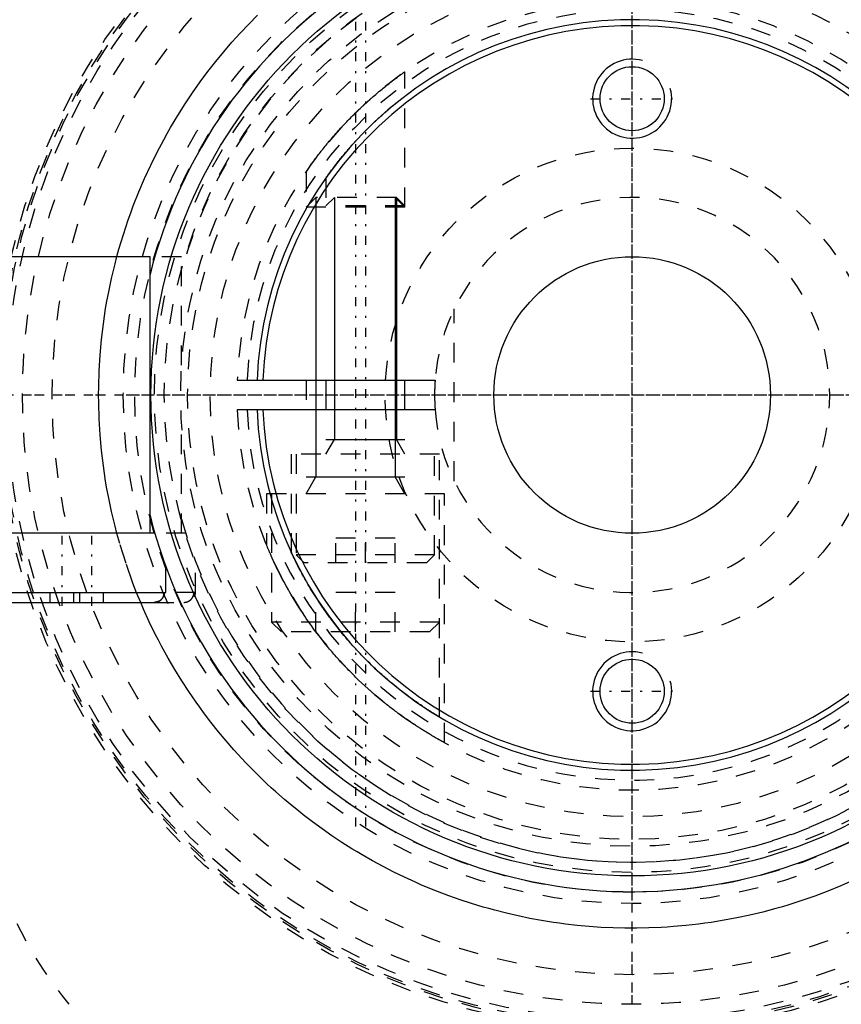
# Model space of a CAD drawing. Extents: x -602 to 168, y -90 to 90.
# Tile 3 of 14: x -581 to -539, y -31 to 19. Entities that reach past the tile are written whole.
import ezdxf

# ---------------------------------------------------------------- set-up
doc = ezdxf.new("R2010")
doc.units = 0
doc.linetypes.add('CENTER', pattern=[1.5, 0.45, -0.5, 0.05, -0.5])
doc.linetypes.add('DASHED', pattern=[2, 1, -1])
for name, color, linetype in [('AM_0', 7, 'CONTINUOUS'), ('AM_10', 7, 'CONTINUOUS'), ('AM_3', 7, 'DASHED'), ('AM_7', 7, 'CENTER')]:
    doc.layers.add(name, color=color, linetype=linetype)

msp = doc.modelspace()

# ---------------------------------------------------------------- linework, layer by layer
at = {"layer": 'AM_0', "color": 7, "linetype": 'CONTINUOUS'}
for p, q in [((-574.4, 7), (-583.75, 7)), ((-574.4, -7), (-574.4, 7)), ((-568.985, 0.75), (-559.972, 0.75)), ((-565.5, 0.75), (-565.5, -0.75)), ((-561.5, -0.75), (-561.5, 0.75)), ((-559.972, -0.75), (-568.985, -0.75)), ((-574.156, -7), (-584.1, -7)), ((-573.6, -10), (-573.6, -8.693)), ((-584.1, -10), (-573.6, -10)), ((-583.514, -10.5), (-574.186, -10.5))]:
    msp.add_line(p, q, dxfattribs=at)
for points in [[(-565.5, 10.989, 0), (-565.5, 10.989, 0), (-565.497, 10.992, 0), (-565.493, 10.999, 0), (-565.489, 11.004, 0), (-565.486, 11.009, 0), (-565.476, 11.022, 0), (-565.465, 11.038, 0), (-565.451, 11.057, 0), (-565.436, 11.079, 0), (-565.418, 11.103, 0), (-565.408, 11.117, 0), (-565.398, 11.13, 0), (-565.377, 11.16, 0), (-565.354, 11.192, 0), (-565.329, 11.226, 0), (-565.303, 11.261, 0), (-565.276, 11.299, 0), (-565.261, 11.318, 0), (-565.247, 11.338, 0), (-565.217, 11.378, 0), (-565.186, 11.419, 0), (-565.17, 11.44, 0), (-565.154, 11.461, 0), (-565.121, 11.505, 0), (-565.088, 11.548, 0), (-565.071, 11.57, 0), (-565.054, 11.592, 0), (-565.02, 11.636, 0), (-564.985, 11.681, 0), (-564.95, 11.727, 0), (-564.913, 11.773, 0), (-564.875, 11.82, 0), (-564.856, 11.844, 0), (-564.837, 11.869, 0), (-564.798, 11.917, 0), (-564.758, 11.967, 0), (-564.717, 12.017, 0), (-564.676, 12.068, 0), (-564.633, 12.119, 0), (-564.612, 12.145, 0), (-564.59, 12.17, 0), (-564.547, 12.223, 0), (-564.503, 12.275, 0), (-564.458, 12.328, 0), (-564.413, 12.381, 0), (-564.367, 12.434, 0), (-564.344, 12.46, 0), (-564.32, 12.487, 0), (-564.274, 12.541, 0), (-564.226, 12.594, 0), (-564.179, 12.648, 0), (-564.131, 12.701, 0), (-564.083, 12.755, 0), (-564.058, 12.781, 0), (-564.034, 12.808, 0), (-563.985, 12.861, 0), (-563.936, 12.914, 0), (-563.887, 12.967, 0), (-563.838, 13.019, 0), (-563.789, 13.071, 0), (-563.764, 13.097, 0), (-563.74, 13.123, 0), (-563.691, 13.174, 0), (-563.642, 13.225, 0), (-563.617, 13.25, 0), (-563.593, 13.275, 0), (-563.544, 13.325, 0), (-563.496, 13.374, 0), (-563.471, 13.399, 0), (-563.447, 13.423, 0), (-563.397, 13.473, 0), (-563.347, 13.522, 0), (-563.297, 13.572, 0), (-563.245, 13.622, 0), (-563.194, 13.672, 0), (-563.168, 13.697, 0), (-563.142, 13.722, 0), (-563.09, 13.771, 0), (-563.038, 13.821, 0), (-562.985, 13.87, 0), (-562.933, 13.919, 0), (-562.88, 13.968, 0), (-562.854, 13.992, 0), (-562.828, 14.016, 0), (-562.776, 14.064, 0), (-562.723, 14.111, 0), (-562.672, 14.157, 0), (-562.62, 14.203, 0), (-562.569, 14.249, 0), (-562.544, 14.271, 0), (-562.518, 14.293, 0), (-562.468, 14.337, 0), (-562.419, 14.38, 0), (-562.37, 14.422, 0), (-562.322, 14.463, 0), (-562.275, 14.503, 0), (-562.251, 14.523, 0), (-562.228, 14.542, 0), (-562.183, 14.58, 0), (-562.138, 14.617, 0), (-562.095, 14.653, 0), (-562.053, 14.688, 0), (-562.012, 14.721, 0), (-561.992, 14.738, 0), (-561.972, 14.754, 0), (-561.932, 14.786, 0), (-561.894, 14.817, 0), (-561.875, 14.832, 0), (-561.856, 14.847, 0), (-561.82, 14.876, 0), (-561.785, 14.904, 0), (-561.768, 14.917, 0), (-561.751, 14.93, 0), (-561.719, 14.956, 0), (-561.689, 14.979, 0), (-561.66, 15.001, 0), (-561.634, 15.021, 0), (-561.61, 15.04, 0), (-561.599, 15.049, 0), (-561.588, 15.057, 0), (-561.569, 15.072, 0), (-561.552, 15.085, 0), (-561.537, 15.096, 0), (-561.525, 15.106, 0), (-561.515, 15.113, 0), (-561.511, 15.116, 0), (-561.508, 15.119, 0), (-561.503, 15.122, 0), (-561.5, 15.124, 0), (-561.5, 15.124, 0)], [(-559.75, -16.308, 0), (-559.751, -16.307, 0), (-559.755, -16.304, 0), (-559.765, -16.299, 0), (-559.772, -16.294, 0), (-559.78, -16.29, 0), (-559.8, -16.278, 0), (-559.825, -16.263, 0), (-559.854, -16.245, 0), (-559.889, -16.223, 0), (-559.929, -16.199, 0), (-559.951, -16.186, 0), (-559.974, -16.172, 0), (-560.023, -16.141, 0), (-560.076, -16.108, 0), (-560.134, -16.072, 0), (-560.196, -16.033, 0), (-560.261, -15.991, 0), (-560.295, -15.969, 0), (-560.33, -15.947, 0), (-560.402, -15.9, 0), (-560.477, -15.851, 0), (-560.515, -15.825, 0), (-560.554, -15.799, 0), (-560.633, -15.746, 0), (-560.714, -15.691, 0), (-560.754, -15.663, 0), (-560.796, -15.635, 0), (-560.881, -15.576, 0), (-560.968, -15.514, 0), (-561.058, -15.45, 0), (-561.15, -15.384, 0), (-561.244, -15.316, 0), (-561.292, -15.28, 0), (-561.34, -15.245, 0), (-561.438, -15.172, 0), (-561.537, -15.097, 0), (-561.637, -15.019, 0), (-561.739, -14.94, 0), (-561.841, -14.859, 0), (-561.893, -14.818, 0), (-561.944, -14.776, 0), (-562.048, -14.691, 0), (-562.153, -14.605, 0), (-562.257, -14.518, 0), (-562.362, -14.429, 0), (-562.467, -14.338, 0), (-562.519, -14.293, 0), (-562.571, -14.247, 0), (-562.675, -14.154, 0), (-562.779, -14.061, 0), (-562.881, -13.967, 0), (-562.983, -13.872, 0), (-563.084, -13.777, 0), (-563.134, -13.73, 0), (-563.184, -13.682, 0), (-563.282, -13.587, 0), (-563.378, -13.491, 0), (-563.474, -13.396, 0), (-563.567, -13.301, 0), (-563.661, -13.205, 0), (-563.708, -13.156, 0), (-563.755, -13.107, 0), (-563.849, -13.008, 0), (-563.942, -12.908, 0), (-563.989, -12.858, 0), (-564.035, -12.807, 0), (-564.128, -12.704, 0), (-564.22, -12.601, 0), (-564.266, -12.549, 0), (-564.312, -12.497, 0), (-564.403, -12.391, 0), (-564.494, -12.285, 0), (-564.584, -12.179, 0), (-564.673, -12.071, 0), (-564.761, -11.963, 0), (-564.805, -11.909, 0), (-564.848, -11.855, 0), (-564.934, -11.746, 0), (-565.02, -11.636, 0), (-565.104, -11.527, 0), (-565.187, -11.417, 0), (-565.269, -11.307, 0), (-565.31, -11.252, 0), (-565.35, -11.197, 0), (-565.429, -11.088, 0), (-565.507, -10.978, 0), (-565.584, -10.869, 0), (-565.66, -10.76, 0), (-565.734, -10.651, 0), (-565.77, -10.597, 0), (-565.807, -10.543, 0), (-565.878, -10.435, 0), (-565.947, -10.329, 0), (-566.016, -10.223, 0), (-566.082, -10.118, 0), (-566.147, -10.013, 0), (-566.179, -9.962, 0), (-566.211, -9.911, 0), (-566.272, -9.809, 0), (-566.332, -9.708, 0), (-566.391, -9.609, 0), (-566.448, -9.511, 0), (-566.505, -9.413, 0), (-566.533, -9.364, 0), (-566.56, -9.314, 0), (-566.615, -9.216, 0), (-566.669, -9.119, 0), (-566.695, -9.07, 0), (-566.721, -9.022, 0), (-566.772, -8.927, 0), (-566.822, -8.834, 0), (-566.845, -8.788, 0), (-566.869, -8.743, 0), (-566.914, -8.655, 0), (-566.957, -8.57, 0), (-566.998, -8.489, 0), (-567.037, -8.411, 0), (-567.072, -8.338, 0), (-567.089, -8.304, 0), (-567.105, -8.271, 0), (-567.135, -8.208, 0), (-567.162, -8.152, 0), (-567.186, -8.102, 0), (-567.206, -8.058, 0), (-567.217, -8.037, 0), (-567.219, -8.031, 0), (-567.222, -8.025, 0), (-567.223, -8.023, 0), (-567.224, -8.02, 0), (-567.227, -8.015, 0), (-567.229, -8.01, 0), (-567.23, -8.008, 0), (-567.231, -8.006, 0), (-567.233, -8.001, 0), (-567.235, -7.997, 0), (-567.236, -7.995, 0), (-567.237, -7.993, 0), (-567.239, -7.989, 0), (-567.24, -7.986, 0), (-567.242, -7.983, 0), (-567.243, -7.98, 0), (-567.244, -7.977, 0), (-567.245, -7.976, 0), (-567.245, -7.975, 0), (-567.246, -7.973, 0), (-567.247, -7.971, 0), (-567.248, -7.969, 0), (-567.249, -7.968, 0), (-567.249, -7.966, 0), (-567.249, -7.966, 0), (-567.25, -7.966, 0), (-567.25, -7.965, 0), (-567.25, -7.965, 0), (-567.25, -7.965, 0)], [(-574.186, -10.5, 0), (-574.183, -10.5, 0), (-574.176, -10.5, 0), (-574.168, -10.5, 0), (-574.165, -10.5, 0), (-574.161, -10.499, 0), (-574.154, -10.499, 0), (-574.147, -10.499, 0), (-574.14, -10.498, 0), (-574.132, -10.497, 0), (-574.125, -10.496, 0), (-574.121, -10.496, 0), (-574.117, -10.495, 0), (-574.11, -10.494, 0), (-574.103, -10.493, 0), (-574.095, -10.492, 0), (-574.088, -10.491, 0), (-574.08, -10.489, 0), (-574.077, -10.488, 0), (-574.073, -10.487, 0), (-574.066, -10.486, 0), (-574.058, -10.484, 0), (-574.055, -10.483, 0), (-574.051, -10.482, 0), (-574.044, -10.48, 0), (-574.037, -10.478, 0), (-574.033, -10.477, 0), (-574.03, -10.476, 0), (-574.023, -10.474, 0), (-574.016, -10.471, 0), (-574.009, -10.469, 0), (-574.002, -10.466, 0), (-573.996, -10.464, 0), (-573.993, -10.462, 0), (-573.989, -10.461, 0), (-573.983, -10.458, 0), (-573.977, -10.456, 0), (-573.97, -10.453, 0), (-573.964, -10.45, 0), (-573.957, -10.446, 0), (-573.954, -10.445, 0), (-573.95, -10.443, 0), (-573.944, -10.44, 0), (-573.937, -10.436, 0), (-573.931, -10.433, 0), (-573.924, -10.429, 0), (-573.918, -10.425, 0), (-573.915, -10.423, 0), (-573.912, -10.421, 0), (-573.905, -10.417, 0), (-573.899, -10.413, 0), (-573.893, -10.409, 0), (-573.887, -10.404, 0), (-573.881, -10.4, 0), (-573.877, -10.398, 0), (-573.875, -10.395, 0), (-573.869, -10.391, 0), (-573.863, -10.386, 0), (-573.857, -10.381, 0), (-573.852, -10.377, 0), (-573.846, -10.372, 0), (-573.843, -10.369, 0), (-573.841, -10.367, 0), (-573.835, -10.362, 0), (-573.83, -10.357, 0), (-573.828, -10.355, 0), (-573.825, -10.353, 0), (-573.82, -10.348, 0), (-573.816, -10.343, 0), (-573.813, -10.34, 0), (-573.811, -10.337, 0), (-573.806, -10.332, 0), (-573.801, -10.327, 0), (-573.796, -10.321, 0), (-573.791, -10.315, 0), (-573.787, -10.31, 0), (-573.784, -10.307, 0), (-573.782, -10.304, 0), (-573.778, -10.298, 0), (-573.773, -10.292, 0), (-573.769, -10.286, 0), (-573.764, -10.279, 0), (-573.76, -10.273, 0), (-573.758, -10.27, 0), (-573.756, -10.267, 0), (-573.752, -10.261, 0), (-573.748, -10.254, 0), (-573.744, -10.248, 0), (-573.741, -10.241, 0), (-573.737, -10.235, 0), (-573.735, -10.231, 0), (-573.734, -10.228, 0), (-573.73, -10.222, 0), (-573.727, -10.215, 0), (-573.724, -10.209, 0), (-573.721, -10.202, 0), (-573.718, -10.196, 0), (-573.717, -10.193, 0), (-573.716, -10.189, 0), (-573.713, -10.183, 0), (-573.71, -10.176, 0), (-573.708, -10.17, 0), (-573.705, -10.163, 0), (-573.703, -10.156, 0), (-573.702, -10.153, 0), (-573.701, -10.149, 0), (-573.699, -10.142, 0), (-573.697, -10.135, 0), (-573.696, -10.131, 0), (-573.695, -10.128, 0), (-573.693, -10.12, 0), (-573.691, -10.113, 0), (-573.69, -10.109, 0), (-573.689, -10.106, 0), (-573.688, -10.098, 0), (-573.686, -10.091, 0), (-573.685, -10.084, 0), (-573.684, -10.076, 0), (-573.683, -10.069, 0), (-573.682, -10.065, 0), (-573.682, -10.061, 0), (-573.681, -10.054, 0), (-573.68, -10.047, 0), (-573.679, -10.039, 0), (-573.679, -10.032, 0), (-573.678, -10.025, 0), (-573.678, -10.021, 0), (-573.678, -10.018, 0), (-573.678, -10.01, 0), (-573.678, -10.003, 0), (-573.678, -10, 0)], [(-573.982, -10.458, 0), (-573.985, -10.459, 0), (-573.991, -10.462, 0), (-573.997, -10.464, 0), (-574, -10.465, 0), (-574.003, -10.467, 0), (-574.009, -10.469, 0), (-574.016, -10.471, 0), (-574.022, -10.473, 0), (-574.029, -10.476, 0), (-574.035, -10.478, 0), (-574.039, -10.479, 0), (-574.042, -10.48, 0), (-574.049, -10.481, 0), (-574.055, -10.483, 0), (-574.062, -10.485, 0), (-574.069, -10.487, 0), (-574.076, -10.488, 0), (-574.079, -10.489, 0), (-574.083, -10.49, 0), (-574.09, -10.491, 0), (-574.097, -10.492, 0), (-574.1, -10.493, 0)], [(-573.704, -10.159, 0), (-573.708, -10.169, 0), (-573.715, -10.189, 0), (-573.724, -10.208, 0), (-573.729, -10.218, 0), (-573.734, -10.228, 0), (-573.744, -10.247, 0), (-573.756, -10.267, 0), (-573.769, -10.285, 0), (-573.782, -10.303, 0), (-573.796, -10.321, 0), (-573.803, -10.329, 0), (-573.81, -10.337, 0), (-573.825, -10.352, 0), (-573.84, -10.367, 0), (-573.857, -10.381, 0), (-573.874, -10.395, 0), (-573.892, -10.408, 0), (-573.902, -10.415, 0), (-573.911, -10.421, 0), (-573.931, -10.432, 0), (-573.95, -10.443, 0), (-573.96, -10.448, 0)], [(-573.678, -10, 0), (-573.678, -10.004, 0), (-573.678, -10.011, 0), (-573.678, -10.018, 0), (-573.678, -10.022, 0), (-573.678, -10.026, 0), (-573.679, -10.033, 0), (-573.679, -10.04, 0), (-573.68, -10.048, 0), (-573.681, -10.056, 0), (-573.682, -10.063, 0), (-573.682, -10.067, 0), (-573.683, -10.071, 0), (-573.684, -10.079, 0), (-573.685, -10.086, 0), (-573.687, -10.094, 0), (-573.688, -10.102, 0), (-573.69, -10.109, 0), (-573.691, -10.113, 0), (-573.692, -10.117, 0), (-573.694, -10.124, 0), (-573.696, -10.132, 0), (-573.697, -10.135, 0)]]:
    msp.add_polyline3d(points, dxfattribs=at)
for centre, radius in [((-550, 0), 45), ((-550, 0), 24.35), ((-550, 15), 1.621), ((-550, 0), 7), ((-550, -15), 1.621)]:
    msp.add_circle(centre, radius, dxfattribs=at)
for radius, start, end in [(25.15, 194.0276, 165.9724), (19, 182.2623, 177.7377), (18.7, 182.2986, 177.7014), (10, 175.6988, 180), (10, 175.6988, 184.3012), (52, 205.3317, 264.3162)]:
    msp.add_arc((-550, 0), radius, start, end, dxfattribs=at)
at = {"layer": 'AM_10', "color": 7, "linetype": 'CONTINUOUS'}
for p, q in [((-566.01, 10), (-566.01, -4.15)), ((-565.071, 10), (-565.071, -2.256)), ((-561.99, 10), (-561.99, -4.15)), ((-561.929, 10), (-561.929, -2.256)), ((-565.5, -3), (-565.071, -2.256)), ((-565.5, -2.256), (-561.5, -2.256)), ((-561.5, -3), (-561.929, -2.256)), ((-566.5, -5), (-566.01, -4.15)), ((-566.5, -4.15), (-561.5, -4.15)), ((-561.5, -5), (-561.99, -4.15))]:
    msp.add_line(p, q, dxfattribs=at)
for centre in [(-550, 15), (-550, -15)]:
    msp.add_arc(centre, 2, 75, 15, dxfattribs=at)
at = {"layer": 'AM_3', "color": 6, "linetype": 'DASHED'}
for p, q in [((-561.5, 9.509), (-561.5, 16.363)), ((-566.5, 11.303), (-566.5, 9.509)), ((-565.5, 10.989), (-565.5, 9.57)), ((-566.01, 10), (-566.5, 9.509)), ((-561.929, 10), (-566.01, 10)), ((-565.071, 10), (-565.5, 9.57)), ((-561.5, 9.509), (-561.99, 10)), ((-561.5, 9.57), (-561.929, 10)), ((-561.5, 9.509), (-566.5, 9.509)), ((-561.5, 9.57), (-565.5, 9.57)), ((-572.8, 7), (-574.4, 7)), ((-572.8, 1.511), (-572.8, 7)), ((-559, -4.359), (-559, 4.359)), ((-569.986, 0.75), (-568.985, 0.75)), ((-566.5, 0.75), (-566.5, -0.75)), ((-568.985, -0.75), (-569.986, -0.75)), ((-572.8, -7), (-572.8, -1.511)), ((-567.25, -3), (-567.25, -7.965)), ((-559.75, -3), (-567.25, -3)), ((-567, -3), (-567, -8.1)), ((-560, -8.1), (-560, -3)), ((-559.75, -16.308), (-559.75, -3)), ((-568.5, -5), (-568.5, -7.599)), ((-559.5, -5), (-568.5, -5)), ((-568.25, -5), (-568.25, -11.5)), ((-559.5, -17.6), (-559.5, -5)), ((-572.59, -7), (-574.4, -7)), ((-562, -7.25), (-565, -7.25)), ((-565, -8.5), (-565, -7.25)), ((-563.5, -8.5), (-563.5, -7.25)), ((-562, -8.5), (-562, -7.25)), ((-572.1, -10), (-572.1, -8.421)), ((-567, -8.1), (-566.6, -8.5)), ((-560, -8.1), (-567, -8.1)), ((-560.4, -8.5), (-560, -8.1)), ((-560.4, -8.5), (-566.6, -8.5)), ((-579.45, -10.5), (-579.45, -10)), ((-578.25, -10.5), (-578.25, -10)), ((-577.95, -10.5), (-577.95, -10)), ((-576.75, -10.5), (-576.75, -10)), ((-574.871, -10.51), (-575.075, -10.012)), ((-572.1, -10), (-573.678, -10)), ((-572.15, -10), (-572.15, -10.218)), ((-566, -12), (-566, -10)), ((-562, -10), (-566, -10)), ((-564, -12), (-564, -10)), ((-562, -12), (-562, -10)), ((-574.186, -10.5), (-572.686, -10.5)), ((-568.25, -11.5), (-567.75, -12)), ((-559.75, -11.5), (-568.25, -11.5)), ((-560.25, -12), (-559.75, -11.5)), ((-560.25, -12), (-567.75, -12))]:
    msp.add_line(p, q, dxfattribs=at)
for points in [[(-576.074, 7.011, 0), (-575.97, 7.387, 0), (-575.747, 8.131, 0), (-575.505, 8.861, 0), (-575.377, 9.22, 0), (-575.245, 9.576, 0), (-574.968, 10.277, 0), (-574.674, 10.963, 0), (-574.366, 11.633, 0), (-574.042, 12.287, 0), (-573.706, 12.924, 0), (-573.533, 13.237, 0), (-573.357, 13.545, 0), (-572.997, 14.148, 0), (-572.626, 14.733, 0), (-572.246, 15.3, 0), (-571.859, 15.849, 0), (-571.465, 16.379, 0), (-571.265, 16.637, 0), (-571.065, 16.89, 0), (-570.661, 17.381, 0), (-570.252, 17.857, 0), (-570.043, 18.091, 0), (-569.831, 18.322, 0), (-569.4, 18.779, 0), (-568.958, 19.225, 0)], [(-566.5, 11.303, 0), (-566.5, 11.303, 0), (-566.497, 11.307, 0), (-566.491, 11.316, 0), (-566.487, 11.322, 0), (-566.482, 11.328, 0), (-566.471, 11.345, 0), (-566.457, 11.365, 0), (-566.44, 11.389, 0), (-566.421, 11.417, 0), (-566.399, 11.448, 0), (-566.388, 11.465, 0), (-566.376, 11.482, 0), (-566.349, 11.519, 0), (-566.321, 11.559, 0), (-566.291, 11.602, 0), (-566.259, 11.647, 0), (-566.225, 11.694, 0), (-566.208, 11.718, 0), (-566.19, 11.743, 0), (-566.153, 11.793, 0), (-566.115, 11.845, 0), (-566.096, 11.872, 0), (-566.076, 11.898, 0), (-566.036, 11.952, 0), (-565.995, 12.007, 0), (-565.974, 12.034, 0), (-565.953, 12.062, 0), (-565.911, 12.117, 0), (-565.869, 12.173, 0), (-565.825, 12.23, 0), (-565.78, 12.288, 0), (-565.734, 12.347, 0), (-565.711, 12.376, 0), (-565.687, 12.407, 0), (-565.639, 12.467, 0), (-565.589, 12.529, 0), (-565.539, 12.591, 0), (-565.488, 12.654, 0), (-565.436, 12.718, 0), (-565.409, 12.749, 0), (-565.383, 12.782, 0), (-565.329, 12.846, 0), (-565.274, 12.911, 0), (-565.219, 12.976, 0), (-565.163, 13.042, 0), (-565.106, 13.108, 0), (-565.077, 13.141, 0), (-565.048, 13.174, 0), (-564.99, 13.24, 0), (-564.931, 13.306, 0), (-564.872, 13.372, 0), (-564.812, 13.439, 0), (-564.752, 13.505, 0), (-564.722, 13.538, 0), (-564.692, 13.57, 0), (-564.631, 13.636, 0), (-564.57, 13.701, 0), (-564.508, 13.766, 0), (-564.447, 13.831, 0), (-564.385, 13.895, 0), (-564.354, 13.927, 0), (-564.323, 13.959, 0), (-564.261, 14.022, 0), (-564.2, 14.084, 0), (-564.169, 14.116, 0), (-564.138, 14.146, 0), (-564.076, 14.207, 0), (-564.015, 14.268, 0), (-563.985, 14.298, 0), (-563.954, 14.328, 0), (-563.892, 14.388, 0), (-563.829, 14.449, 0), (-563.765, 14.509, 0), (-563.701, 14.57, 0), (-563.636, 14.631, 0), (-563.603, 14.661, 0), (-563.571, 14.692, 0), (-563.505, 14.752, 0), (-563.439, 14.812, 0), (-563.372, 14.872, 0), (-563.306, 14.932, 0), (-563.239, 14.991, 0), (-563.206, 15.02, 0), (-563.173, 15.049, 0), (-563.107, 15.107, 0), (-563.041, 15.164, 0), (-562.975, 15.22, 0), (-562.91, 15.275, 0), (-562.845, 15.33, 0), (-562.813, 15.357, 0), (-562.781, 15.383, 0), (-562.717, 15.436, 0), (-562.655, 15.487, 0), (-562.593, 15.538, 0), (-562.532, 15.587, 0), (-562.472, 15.635, 0), (-562.443, 15.658, 0), (-562.414, 15.681, 0), (-562.356, 15.726, 0), (-562.3, 15.77, 0), (-562.246, 15.813, 0), (-562.192, 15.854, 0), (-562.141, 15.894, 0), (-562.115, 15.913, 0), (-562.09, 15.932, 0), (-562.04, 15.97, 0), (-561.992, 16.006, 0), (-561.968, 16.024, 0), (-561.944, 16.042, 0), (-561.899, 16.076, 0), (-561.855, 16.108, 0), (-561.833, 16.124, 0), (-561.812, 16.139, 0), (-561.772, 16.168, 0), (-561.735, 16.196, 0), (-561.699, 16.221, 0), (-561.667, 16.245, 0), (-561.637, 16.266, 0), (-561.623, 16.276, 0), (-561.61, 16.285, 0), (-561.585, 16.303, 0), (-561.564, 16.318, 0), (-561.546, 16.331, 0), (-561.53, 16.342, 0), (-561.518, 16.35, 0), (-561.513, 16.354, 0), (-561.509, 16.357, 0), (-561.503, 16.361, 0), (-561.5, 16.363, 0), (-561.5, 16.363, 0)], [(-576.074, -7.011, 0), (-576.17, -6.642, 0), (-576.348, -5.896, 0), (-576.506, -5.139, 0), (-576.578, -4.756, 0), (-576.644, -4.372, 0), (-576.76, -3.595, 0), (-576.854, -2.809, 0), (-576.925, -2.015, 0), (-576.973, -1.214, 0), (-576.997, -0.406, 0), (-577, 0, 0), (-576.997, 0.406, 0), (-576.973, 1.214, 0), (-576.925, 2.015, 0), (-576.854, 2.809, 0), (-576.76, 3.595, 0), (-576.644, 4.372, 0), (-576.578, 4.756, 0), (-576.506, 5.139, 0), (-576.348, 5.896, 0), (-576.17, 6.642, 0), (-576.074, 7.011, 0)], [(-575.075, -10.012, 0), (-575.263, -9.529, 0), (-575.613, -8.541, 0), (-575.93, -7.527, 0), (-576.074, -7.011, 0)], [(-568.251, -8.179, 0), (-568.263, -8.152, 0), (-568.287, -8.098, 0), (-568.31, -8.046, 0), (-568.321, -8.021, 0), (-568.332, -7.996, 0), (-568.353, -7.949, 0), (-568.372, -7.904, 0), (-568.39, -7.861, 0), (-568.407, -7.821, 0), (-568.423, -7.784, 0), (-568.431, -7.766, 0), (-568.438, -7.75, 0), (-568.451, -7.718, 0), (-568.462, -7.69, 0), (-568.473, -7.666, 0), (-568.481, -7.644, 0), (-568.489, -7.627, 0), (-568.492, -7.62, 0), (-568.494, -7.614, 0), (-568.498, -7.605, 0), (-568.5, -7.6, 0), (-568.5, -7.599, 0)], [(-566, -12, 0), (-566.085, -11.885, 0), (-566.252, -11.656, 0), (-566.414, -11.427, 0), (-566.493, -11.313, 0), (-566.571, -11.199, 0), (-566.722, -10.971, 0), (-566.869, -10.745, 0), (-567.009, -10.521, 0), (-567.144, -10.299, 0), (-567.273, -10.081, 0), (-567.336, -9.974, 0), (-567.397, -9.867, 0), (-567.514, -9.658, 0), (-567.627, -9.449, 0), (-567.738, -9.239, 0), (-567.845, -9.031, 0), (-567.947, -8.827, 0), (-567.996, -8.727, 0), (-568.043, -8.629, 0), (-568.132, -8.44, 0), (-568.213, -8.263, 0), (-568.251, -8.179, 0)], [(-574.186, -10.5, 0), (-574.183, -10.5, 0), (-574.176, -10.5, 0), (-574.168, -10.5, 0), (-574.165, -10.5, 0), (-574.161, -10.499, 0), (-574.154, -10.499, 0), (-574.147, -10.499, 0), (-574.14, -10.498, 0), (-574.132, -10.497, 0), (-574.125, -10.496, 0), (-574.121, -10.496, 0), (-574.117, -10.495, 0), (-574.11, -10.494, 0), (-574.103, -10.493, 0), (-574.095, -10.492, 0), (-574.088, -10.491, 0), (-574.08, -10.489, 0), (-574.077, -10.488, 0), (-574.073, -10.487, 0), (-574.066, -10.486, 0), (-574.058, -10.484, 0), (-574.055, -10.483, 0), (-574.051, -10.482, 0), (-574.044, -10.48, 0), (-574.037, -10.478, 0), (-574.033, -10.477, 0), (-574.03, -10.476, 0), (-574.023, -10.474, 0), (-574.016, -10.471, 0), (-574.009, -10.469, 0), (-574.002, -10.466, 0), (-573.996, -10.464, 0), (-573.993, -10.462, 0), (-573.989, -10.461, 0), (-573.983, -10.458, 0), (-573.977, -10.456, 0), (-573.97, -10.453, 0), (-573.964, -10.45, 0), (-573.957, -10.446, 0), (-573.954, -10.445, 0), (-573.95, -10.443, 0), (-573.944, -10.44, 0), (-573.937, -10.436, 0), (-573.931, -10.433, 0), (-573.924, -10.429, 0), (-573.918, -10.425, 0), (-573.915, -10.423, 0), (-573.912, -10.421, 0), (-573.905, -10.417, 0), (-573.899, -10.413, 0), (-573.893, -10.409, 0), (-573.887, -10.404, 0), (-573.881, -10.4, 0), (-573.877, -10.398, 0), (-573.875, -10.395, 0), (-573.869, -10.391, 0), (-573.863, -10.386, 0), (-573.857, -10.381, 0), (-573.852, -10.377, 0), (-573.846, -10.372, 0), (-573.843, -10.369, 0), (-573.841, -10.367, 0), (-573.835, -10.362, 0), (-573.83, -10.357, 0), (-573.828, -10.355, 0), (-573.825, -10.353, 0), (-573.82, -10.348, 0), (-573.816, -10.343, 0), (-573.813, -10.34, 0), (-573.811, -10.337, 0), (-573.806, -10.332, 0), (-573.801, -10.327, 0), (-573.796, -10.321, 0), (-573.791, -10.315, 0), (-573.787, -10.31, 0), (-573.784, -10.307, 0), (-573.782, -10.304, 0), (-573.778, -10.298, 0), (-573.773, -10.292, 0), (-573.769, -10.286, 0), (-573.764, -10.279, 0), (-573.76, -10.273, 0), (-573.758, -10.27, 0), (-573.756, -10.267, 0), (-573.752, -10.261, 0), (-573.748, -10.254, 0), (-573.744, -10.248, 0), (-573.741, -10.241, 0), (-573.737, -10.235, 0), (-573.735, -10.231, 0), (-573.734, -10.228, 0), (-573.73, -10.222, 0), (-573.727, -10.215, 0), (-573.724, -10.209, 0), (-573.721, -10.202, 0), (-573.718, -10.196, 0), (-573.717, -10.193, 0), (-573.716, -10.189, 0), (-573.713, -10.183, 0), (-573.71, -10.176, 0), (-573.708, -10.17, 0), (-573.705, -10.163, 0), (-573.703, -10.156, 0), (-573.702, -10.153, 0), (-573.701, -10.149, 0), (-573.699, -10.142, 0), (-573.697, -10.135, 0), (-573.696, -10.131, 0), (-573.695, -10.128, 0), (-573.693, -10.12, 0), (-573.691, -10.113, 0), (-573.69, -10.109, 0), (-573.689, -10.106, 0), (-573.688, -10.098, 0), (-573.686, -10.091, 0), (-573.685, -10.084, 0), (-573.684, -10.076, 0), (-573.683, -10.069, 0), (-573.682, -10.065, 0), (-573.682, -10.061, 0), (-573.681, -10.054, 0), (-573.68, -10.047, 0), (-573.679, -10.039, 0), (-573.679, -10.032, 0), (-573.678, -10.025, 0), (-573.678, -10.021, 0), (-573.678, -10.018, 0), (-573.678, -10.01, 0), (-573.678, -10.003, 0), (-573.678, -10, 0)], [(-573.96, -10.448, 0), (-573.964, -10.45, 0), (-573.971, -10.453, 0), (-573.978, -10.456, 0), (-573.982, -10.458, 0)], [(-573.697, -10.135, 0), (-573.698, -10.139, 0), (-573.7, -10.147, 0), (-573.703, -10.155, 0), (-573.704, -10.159, 0)], [(-572.686, -10.5, 0), (-572.683, -10.5, 0), (-572.676, -10.5, 0), (-572.67, -10.5, 0), (-572.666, -10.5, 0), (-572.663, -10.499, 0), (-572.656, -10.499, 0), (-572.649, -10.499, 0), (-572.642, -10.498, 0), (-572.636, -10.498, 0), (-572.629, -10.497, 0), (-572.625, -10.496, 0), (-572.622, -10.496, 0), (-572.615, -10.495, 0), (-572.608, -10.494, 0), (-572.601, -10.493, 0), (-572.594, -10.492, 0), (-572.587, -10.49, 0), (-572.583, -10.49, 0), (-572.58, -10.489, 0), (-572.573, -10.488, 0), (-572.566, -10.486, 0), (-572.563, -10.485, 0), (-572.559, -10.484, 0), (-572.553, -10.483, 0), (-572.546, -10.481, 0), (-572.542, -10.48, 0), (-572.539, -10.479, 0), (-572.533, -10.477, 0), (-572.526, -10.475, 0), (-572.519, -10.472, 0), (-572.513, -10.47, 0), (-572.507, -10.468, 0), (-572.504, -10.467, 0), (-572.501, -10.466, 0), (-572.494, -10.463, 0), (-572.488, -10.461, 0), (-572.482, -10.458, 0), (-572.476, -10.456, 0), (-572.47, -10.453, 0), (-572.467, -10.451, 0), (-572.464, -10.45, 0), (-572.458, -10.447, 0), (-572.452, -10.444, 0), (-572.446, -10.441, 0), (-572.44, -10.437, 0), (-572.433, -10.434, 0), (-572.43, -10.432, 0), (-572.427, -10.431, 0), (-572.421, -10.427, 0), (-572.415, -10.423, 0), (-572.409, -10.42, 0), (-572.403, -10.416, 0), (-572.397, -10.412, 0), (-572.395, -10.41, 0), (-572.392, -10.408, 0), (-572.386, -10.404, 0), (-572.38, -10.4, 0), (-572.375, -10.395, 0), (-572.369, -10.391, 0), (-572.364, -10.387, 0), (-572.361, -10.385, 0), (-572.358, -10.382, 0), (-572.353, -10.378, 0), (-572.348, -10.373, 0), (-572.345, -10.371, 0), (-572.343, -10.369, 0), (-572.338, -10.364, 0), (-572.333, -10.36, 0), (-572.331, -10.358, 0), (-572.328, -10.355, 0), (-572.324, -10.351, 0), (-572.319, -10.346, 0), (-572.314, -10.341, 0), (-572.31, -10.336, 0), (-572.305, -10.331, 0), (-572.303, -10.329, 0), (-572.301, -10.326, 0), (-572.296, -10.321, 0), (-572.292, -10.316, 0), (-572.287, -10.31, 0), (-572.283, -10.305, 0), (-572.279, -10.299, 0), (-572.277, -10.297, 0), (-572.275, -10.294, 0), (-572.27, -10.288, 0), (-572.266, -10.282, 0), (-572.262, -10.276, 0), (-572.258, -10.271, 0), (-572.255, -10.265, 0), (-572.253, -10.262, 0), (-572.251, -10.259, 0), (-572.247, -10.253, 0), (-572.244, -10.247, 0), (-572.24, -10.24, 0), (-572.237, -10.234, 0), (-572.234, -10.228, 0), (-572.232, -10.225, 0), (-572.231, -10.222, 0), (-572.228, -10.216, 0), (-572.225, -10.21, 0), (-572.222, -10.204, 0), (-572.219, -10.198, 0), (-572.217, -10.192, 0), (-572.215, -10.189, 0), (-572.214, -10.186, 0), (-572.212, -10.18, 0), (-572.209, -10.173, 0), (-572.208, -10.17, 0), (-572.207, -10.167, 0), (-572.205, -10.161, 0), (-572.202, -10.154, 0), (-572.201, -10.151, 0), (-572.2, -10.148, 0), (-572.198, -10.141, 0), (-572.196, -10.134, 0), (-572.195, -10.128, 0), (-572.193, -10.121, 0), (-572.191, -10.114, 0), (-572.19, -10.111, 0), (-572.19, -10.107, 0), (-572.188, -10.1, 0), (-572.187, -10.093, 0), (-572.185, -10.086, 0), (-572.184, -10.079, 0), (-572.183, -10.072, 0), (-572.183, -10.069, 0), (-572.182, -10.065, 0), (-572.181, -10.059, 0), (-572.18, -10.052, 0), (-572.18, -10.048, 0)], [(-572.18, -10.048, 0), (-572.179, -10.04, 0), (-572.178, -10.024, 0), (-572.178, -10.008, 0), (-572.178, -10, 0)], [(-538.792, -24.564, 0), (-539.442, -24.85, 0), (-540.095, -25.118, 0), (-540.752, -25.367, 0), (-541.41, -25.597, 0), (-542.069, -25.809, 0), (-542.398, -25.908, 0), (-542.728, -26.002, 0), (-543.386, -26.177, 0), (-544.044, -26.335, 0), (-544.698, -26.474, 0), (-545.35, -26.597, 0), (-545.998, -26.702, 0), (-546.32, -26.748, 0), (-546.641, -26.79, 0), (-547.279, -26.863, 0), (-547.911, -26.919, 0), (-548.224, -26.942, 0), (-548.536, -26.96, 0), (-549.153, -26.987, 0), (-549.762, -26.999, 0), (-550.063, -27, 0), (-550.364, -26.998, 0), (-550.966, -26.983, 0), (-551.569, -26.954, 0), (-552.172, -26.912, 0), (-552.775, -26.857, 0), (-553.378, -26.788, 0), (-553.679, -26.748, 0), (-553.98, -26.705, 0), (-554.58, -26.609, 0), (-555.178, -26.499, 0), (-555.774, -26.375, 0), (-556.367, -26.239, 0), (-556.957, -26.088, 0), (-557.25, -26.008, 0), (-557.543, -25.925, 0), (-558.126, -25.748, 0), (-558.704, -25.559, 0), (-559.278, -25.356, 0), (-559.846, -25.141, 0), (-560.41, -24.912, 0), (-560.69, -24.794, 0), (-560.968, -24.672, 0), (-561.52, -24.419, 0), (-562.066, -24.154, 0), (-562.605, -23.877, 0), (-563.138, -23.588, 0), (-563.663, -23.288, 0), (-563.923, -23.133, 0), (-564.182, -22.976, 0), (-564.692, -22.652, 0), (-565.195, -22.318, 0), (-565.691, -21.973, 0), (-566.177, -21.617, 0), (-566.656, -21.251, 0), (-566.892, -21.063, 0), (-567.125, -20.874, 0), (-567.586, -20.487, 0), (-568.038, -20.09, 0), (-568.261, -19.888, 0), (-568.481, -19.684, 0), (-568.914, -19.268, 0), (-569.338, -18.843, 0), (-569.546, -18.627, 0), (-569.751, -18.409, 0), (-570.155, -17.966, 0), (-570.549, -17.514, 0), (-570.935, -17.05, 0), (-571.319, -16.569, 0), (-571.697, -16.069, 0), (-571.885, -15.813, 0), (-572.07, -15.553, 0), (-572.437, -15.02, 0), (-572.795, -14.47, 0), (-573.145, -13.903, 0), (-573.485, -13.32, 0), (-573.815, -12.722, 0), (-573.975, -12.417, 0), (-574.133, -12.108, 0), (-574.438, -11.48, 0), (-574.73, -10.837, 0), (-574.871, -10.51, 0)], [(-574.1, -10.493, 0), (-574.115, -10.495, 0), (-574.144, -10.498, 0), (-574.172, -10.5, 0), (-574.186, -10.5, 0)], [(-564, -14.283, 0), (-564.058, -14.226, 0), (-564.175, -14.109, 0), (-564.291, -13.992, 0), (-564.349, -13.932, 0), (-564.407, -13.872, 0), (-564.523, -13.751, 0), (-564.638, -13.628, 0), (-564.752, -13.504, 0), (-564.866, -13.379, 0), (-564.98, -13.252, 0), (-565.036, -13.188, 0), (-565.092, -13.124, 0), (-565.203, -12.995, 0), (-565.313, -12.865, 0), (-565.423, -12.733, 0), (-565.531, -12.602, 0), (-565.637, -12.469, 0), (-565.69, -12.402, 0), (-565.743, -12.335, 0), (-565.847, -12.201, 0), (-565.95, -12.067, 0), (-566, -12, 0)], [(-559.5, -17.6, 0), (-559.5, -17.6, 0), (-559.501, -17.599, 0), (-559.504, -17.598, 0), (-559.505, -17.597, 0), (-559.507, -17.596, 0), (-559.512, -17.593, 0), (-559.518, -17.59, 0), (-559.525, -17.586, 0), (-559.533, -17.582, 0), (-559.542, -17.577, 0), (-559.547, -17.574, 0), (-559.553, -17.571, 0), (-559.565, -17.565, 0), (-559.578, -17.557, 0), (-559.592, -17.55, 0), (-559.608, -17.541, 0), (-559.624, -17.532, 0), (-559.633, -17.527, 0), (-559.642, -17.522, 0), (-559.662, -17.512, 0), (-559.682, -17.5, 0), (-559.692, -17.494, 0), (-559.703, -17.488, 0), (-559.726, -17.476, 0), (-559.75, -17.463, 0), (-559.762, -17.456, 0), (-559.775, -17.449, 0), (-559.801, -17.434, 0), (-559.828, -17.419, 0), (-559.856, -17.403, 0), (-559.885, -17.386, 0), (-559.916, -17.369, 0), (-559.931, -17.36, 0), (-559.947, -17.351, 0), (-559.979, -17.333, 0), (-560.012, -17.313, 0), (-560.047, -17.294, 0), (-560.082, -17.273, 0), (-560.118, -17.252, 0), (-560.136, -17.241, 0), (-560.154, -17.23, 0), (-560.192, -17.208, 0), (-560.23, -17.185, 0), (-560.269, -17.162, 0), (-560.309, -17.138, 0), (-560.35, -17.114, 0), (-560.37, -17.101, 0), (-560.391, -17.089, 0), (-560.433, -17.063, 0), (-560.475, -17.038, 0), (-560.517, -17.011, 0), (-560.561, -16.984, 0), (-560.604, -16.957, 0), (-560.626, -16.944, 0), (-560.648, -16.93, 0), (-560.693, -16.902, 0), (-560.737, -16.873, 0), (-560.783, -16.844, 0), (-560.829, -16.815, 0), (-560.876, -16.784, 0), (-560.899, -16.769, 0), (-560.923, -16.754, 0), (-560.971, -16.722, 0), (-561.02, -16.69, 0), (-561.044, -16.674, 0), (-561.069, -16.658, 0), (-561.119, -16.625, 0), (-561.169, -16.591, 0), (-561.194, -16.574, 0), (-561.22, -16.557, 0), (-561.271, -16.522, 0), (-561.322, -16.486, 0), (-561.375, -16.45, 0), (-561.427, -16.414, 0), (-561.48, -16.377, 0), (-561.507, -16.358, 0), (-561.534, -16.339, 0), (-561.588, -16.301, 0), (-561.642, -16.263, 0), (-561.696, -16.223, 0), (-561.751, -16.184, 0), (-561.806, -16.144, 0), (-561.834, -16.123, 0), (-561.862, -16.103, 0), (-561.917, -16.062, 0), (-561.973, -16.02, 0), (-562.029, -15.978, 0), (-562.085, -15.936, 0), (-562.142, -15.893, 0), (-562.17, -15.871, 0), (-562.199, -15.849, 0), (-562.255, -15.805, 0), (-562.312, -15.761, 0), (-562.369, -15.716, 0), (-562.426, -15.671, 0), (-562.483, -15.626, 0), (-562.512, -15.603, 0), (-562.54, -15.58, 0), (-562.597, -15.534, 0), (-562.654, -15.488, 0), (-562.854, -15.322, 0), (-563.024, -15.178, 0), (-563.193, -15.031, 0), (-563.525, -14.734, 0), (-563.845, -14.433, 0), (-564, -14.283, 0)]]:
    msp.add_polyline3d(points, dxfattribs=at)
for radius in [32.175, 32, 31.9, 31.65, 30.85, 29.35, 25.75, 25.175, 24.175, 23.675, 22.85, 22.5, 21.35, 12.5]:
    msp.add_circle((-550, 0), radius, dxfattribs=at)
for centre, radius, start, end in [((-550, 0), 48, 64.2565, 295.7435), ((-550, 0), 23.65, 195.4078, 164.5922), ((-550, 0), 20, 182.1491, 177.8509), ((-550, 0), 19.5, 182.2042, 177.7958), ((-550, 0), 10, 184.3012, 175.6988), ((-572.6, -10), 0.5, 334.1581, 0), ((-563.118, -18.068), 20, 194.2752, 219.7248)]:
    msp.add_arc(centre, radius, start, end, dxfattribs=at)
at = {"layer": 'AM_7', "color": 4, "linetype": 'CENTER'}
for p, q in [((-550, -50.4), (-550, 50.4)), ((-550, -47.25), (-550, 47.25)), ((-550, -32.392), (-550, 32.392)), ((-550, -25.384), (-550, 25.384)), ((-550, -24.832), (-550, 24.832)), ((-564, 22), (-564, -22)), ((-563.5, 22), (-563.5, -22)), ((-550, -21), (-550, 21)), ((-552.1, 15), (-547.9, 15)), ((-600.4, 0), (-499.6, 0)), ((-597.25, 0), (-502.75, 0)), ((-582.392, 0), (-517.608, 0)), ((-575.384, 0), (-524.616, 0)), ((-574.832, 0), (-525.168, 0)), ((-571, 0), (-529, 0)), ((-578.85, -10.675), (-578.85, -6.825)), ((-578.85, -10.675), (-578.85, -6.825)), ((-577.35, -10.675), (-577.35, -6.825)), ((-552.1, -15), (-547.9, -15))]:
    msp.add_line(p, q, dxfattribs=at)

doc.saveas('drawing.dxf')
